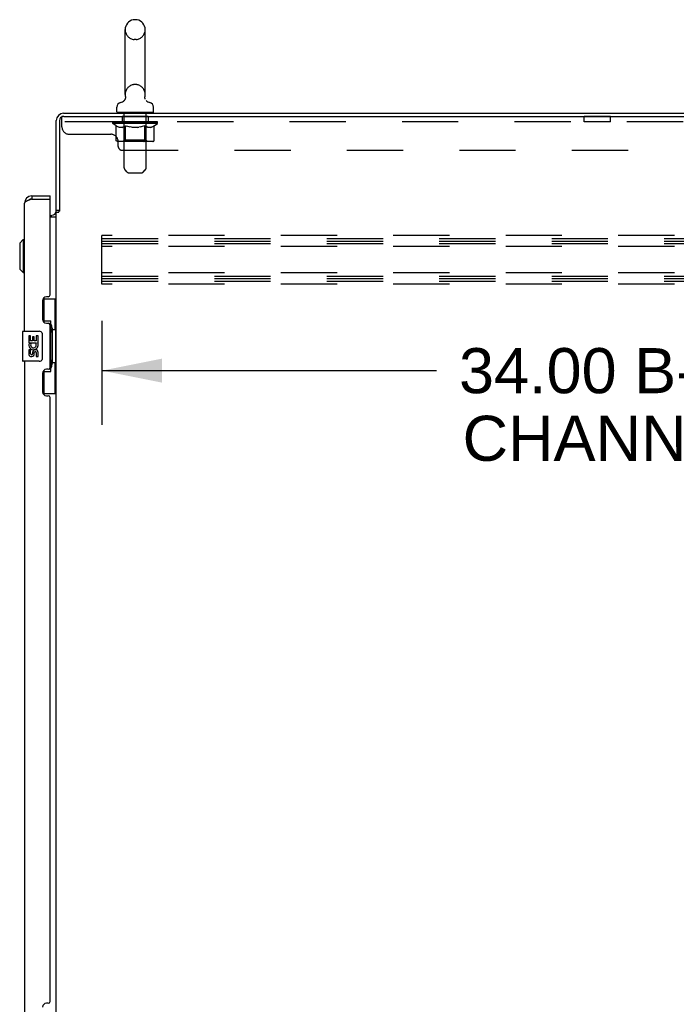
# Model space of a CAD drawing. Header units: inches. Extents: x 0 to 340, y 0 to 220.
# Tile 22 of 24: x 173 to 195, y 128 to 161. Entities that reach past the tile are written whole.
import ezdxf

# ---------------------------------------------------------------- set-up
doc = ezdxf.new("R2010")
doc.units = ezdxf.units.IN
doc.header["$LTSCALE"] = 18.7
doc.header["$MEASUREMENT"] = 0
doc.linetypes.add('HIDDEN', pattern=[0.2, 0.1, -0.1])
doc.layers.get('0').update_dxf_attribs({"linetype": 'CONTINUOUS'})
for name, color, linetype in [('02___PRT_ALL_AXES', 7, 'CONTINUOUS'), ('DEFAULT_2', 8, 'HIDDEN'), ('DIMENSIONS', 7, 'CONTINUOUS')]:
    doc.layers.add(name, color=color, linetype=linetype)
doc.styles.get("Standard").update_dxf_attribs({"font": 'arial.ttf'})
doc.dimstyles.new('DIMSTYLE_1', dxfattribs={"dimtxt": 1.5, "dimasz": 2, "dimexe": 0.09, "dimexo": 0.07, "dimgap": 0.0375, "dimtad": 0, "dimtih": 1, "dimtoh": 1, "dimzin": 4, "dimdsep": 46, "dimtxsty": 'Standard', "dimblk": '_FILLED', "dimblk1": '_FILLED', "dimblk2": '_FILLED', "dimcen": 0.09, "dimazin": 1, "dimtfac": 1, "dimtdec": 3, "dimtofl": 0, "dimtmove": 0, "dimatfit": 3, "dimldrblk": '_FILLED', "dimfxl": 1, "dimtolj": 1, "dimtzin": 4, "dimarcsym": 0})

# ---------------------------------------------------------------- blocks, each defined once
blk = doc.blocks.new('_FILLED')
at = {"color": 0, "linetype": 'ByBlock'}
blk.add_solid([(0, 0), (-1, 0.2), (-1, -0.2)], dxfattribs=at)
blk = doc.blocks.new('*D3')
at = {"layer": 'DIMENSIONS', "color": 2, "linetype": 'Continuous'}
for p, q in [((175.894, 150.834), (175.894, 147.379)), ((209.894, 150.834), (209.894, 147.379)), ((175.894, 149.179), (187.022, 149.179)), ((209.894, 149.179), (198.765, 149.179))]:
    blk.add_line(p, q, dxfattribs=at)
at = {"layer": 'DIMENSIONS', "color": 2, "linetype": 'Continuous', "xscale": 2, "yscale": 2, "zscale": 2, "rotation": 180}
blk.add_blockref('_FILLED', (175.894, 149.179), dxfattribs=at)
at = {"layer": 'DIMENSIONS', "color": 2, "linetype": 'Continuous', "xscale": 2, "yscale": 2, "zscale": 2}
blk.add_blockref('_FILLED', (209.894, 149.179), dxfattribs=at)
at = {"layer": 'DIMENSIONS', "color": 2, "linetype": 'Continuous', "insert": (192.894, 149.929), "char_height": 1.5, "width": 10.24349, "attachment_point": 2, "line_spacing_factor": 0.9}
blk.add_mtext('34.00 B-42\\PCHANNEL', dxfattribs=at)

msp = doc.modelspace()

# ---------------------------------------------------------------- linework, layer by layer
at = {"color": 7, "linetype": 'Continuous'}
for p, q in [((177.036, 160.853), (176.96, 160.853)), ((176.664, 158.363), (176.664, 160.523)), ((177.332, 158.363), (177.332, 160.523)), ((177.323, 158.27), (177.323, 158.276)), ((177.323, 158.259), (177.323, 158.264)), ((177.324, 158.247), (177.324, 158.253)), ((177.325, 158.294), (177.326, 158.299)), ((177.326, 158.235), (177.325, 158.241)), ((177.335, 158.208), (177.333, 158.213)), ((176.388, 157.791), (176.388, 157.947)), ((176.607, 158.14), (176.602, 158.137)), ((177.608, 157.791), (177.608, 157.947)), ((176.403, 157.771), (176.403, 157.741)), ((177.593, 157.771), (176.403, 157.771)), ((177.593, 157.771), (177.593, 157.741)), ((173.561, 154.991), (173.561, 154.887)), ((174.169, 154.887), (174.169, 154.991)), ((174.169, 154.887), (174.149, 154.887)), ((174.477, 154.501), (174.373, 154.501)), ((173.157, 153.424), (173.275, 153.542)), ((173.157, 153.424), (173.157, 152.558)), ((173.275, 153.542), (173.275, 152.44)), ((173.275, 153.542), (173.315, 153.542)), ((173.157, 152.558), (173.275, 152.44)), ((173.275, 152.44), (173.315, 152.44)), ((173.932, 151.566), (174.373, 151.566)), ((173.969, 150.786), (173.969, 151.566)), ((174.334, 150.541), (174.334, 151.566)), ((173.969, 150.831), (174.196, 150.831)), ((174.196, 149.151), (174.196, 150.831)), ((173.255, 150.476), (173.255, 149.506)), ((173.27, 150.491), (173.81, 150.491)), ((173.91, 150.391), (173.91, 149.591)), ((174.233, 150.592), (174.233, 150.571)), ((174.233, 150.541), (174.233, 149.441)), ((174.355, 150.541), (174.233, 150.541)), ((174.355, 149.441), (174.355, 150.541)), ((173.81, 149.491), (173.27, 149.491)), ((174.355, 149.441), (174.233, 149.441)), ((174.233, 149.411), (174.233, 149.39)), ((174.334, 148.416), (174.334, 149.441)), ((173.969, 148.416), (173.969, 149.196)), ((173.969, 149.151), (174.196, 149.151)), ((173.932, 148.416), (174.373, 148.416))]:
    msp.add_line(p, q, dxfattribs=at)
at = {"color": 3, "linetype": 'Continuous'}
for p, q in [((174.619, 157.741), (210.321, 157.741)), ((174.62, 157.637), (210.258, 157.637)), ((174.373, 154.488), (174.373, 157.495)), ((174.477, 157.494), (174.477, 154.489)), ((173.561, 154.991), (174.169, 154.991)), ((173.315, 150.491), (173.315, 154.745)), ((173.561, 154.887), (173.529, 154.875)), ((173.561, 154.887), (174.149, 154.887)), ((174.169, 151.699), (174.169, 154.867)), ((174.169, 154.345), (174.23, 154.345)), ((174.169, 154.293), (174.373, 154.293)), ((174.373, 75.034), (174.373, 154.449)), ((174.373, 154.449), (174.447, 154.449)), ((174.109, 151.639), (174.049, 151.639)), ((173.919, 151.509), (173.919, 150.889)), ((174.049, 150.759), (174.109, 150.759)), ((174.169, 149.284), (174.169, 150.699)), ((173.315, 149.491), (173.315, 126.991)), ((173.919, 149.094), (173.919, 148.474)), ((174.109, 149.224), (174.049, 149.224)), ((174.049, 148.344), (174.109, 148.344)), ((174.169, 128.199), (174.169, 148.284)), ((174.109, 128.139), (174.049, 128.139))]:
    msp.add_line(p, q, dxfattribs=at)
at = {"color": 7, "linetype": 'Continuous'}
for points in [[(176.67, 158.299), (176.671, 158.294), (176.671, 158.288), (176.672, 158.282), (176.673, 158.276), (176.673, 158.27), (176.673, 158.265), (176.672, 158.259), (176.672, 158.253), (176.671, 158.247), (176.67, 158.241), (176.669, 158.236), (176.668, 158.23), (176.666, 158.224), (176.665, 158.219), (176.663, 158.213), (176.661, 158.208), (176.658, 158.203), (176.656, 158.197), (176.653, 158.192), (176.65, 158.187), (176.647, 158.182), (176.644, 158.177), (176.64, 158.173), (176.636, 158.168), (176.633, 158.164), (176.629, 158.159), (176.624, 158.155), (176.62, 158.151), (176.616, 158.148), (176.611, 158.144), (176.607, 158.14)], [(177.323, 158.282), (177.324, 158.288), (177.325, 158.294)], [(177.333, 158.213), (177.331, 158.219), (177.329, 158.224), (177.328, 158.23), (177.326, 158.235), (177.325, 158.241), (177.324, 158.247), (177.324, 158.253), (177.323, 158.259), (177.323, 158.264), (177.323, 158.27), (177.323, 158.276), (177.323, 158.282), (177.324, 158.288), (177.325, 158.294)], [(174.16, 150.73), (174.162, 150.734), (174.167, 150.742), (174.172, 150.75), (174.176, 150.757), (174.18, 150.764), (174.184, 150.771), (174.187, 150.777), (174.189, 150.782), (174.191, 150.787), (174.193, 150.792), (174.194, 150.796), (174.195, 150.8), (174.196, 150.804), (174.196, 150.807)], [(173.903, 150.427), (173.905, 150.422), (173.907, 150.416), (173.908, 150.41), (173.909, 150.404), (173.909, 150.397), (173.91, 150.391)], [(173.91, 149.591), (173.909, 149.585), (173.909, 149.578), (173.908, 149.572), (173.907, 149.566), (173.905, 149.561), (173.903, 149.555)], [(174.196, 149.175), (174.196, 149.178), (174.195, 149.182), (174.194, 149.186), (174.193, 149.19), (174.191, 149.195), (174.189, 149.2), (174.187, 149.206), (174.184, 149.212), (174.18, 149.218), (174.176, 149.225), (174.172, 149.232), (174.167, 149.24), (174.162, 149.248), (174.16, 149.252)]]:
    msp.add_lwpolyline(points, dxfattribs=at)
at = {"color": 3, "linetype": 'Continuous'}
for points in [[(173.482, 154.857), (173.467, 154.851), (173.452, 154.845), (173.438, 154.84), (173.424, 154.834), (173.411, 154.828), (173.399, 154.822), (173.387, 154.816), (173.376, 154.81), (173.366, 154.804), (173.356, 154.798), (173.348, 154.792), (173.34, 154.786), (173.333, 154.78), (173.328, 154.774), (173.323, 154.768), (173.319, 154.762), (173.317, 154.756), (173.315, 154.75), (173.315, 154.745)], [(173.529, 154.875), (173.513, 154.869), (173.497, 154.863), (173.482, 154.857)], [(174.447, 154.449), (174.449, 154.45), (174.451, 154.452), (174.453, 154.453), (174.454, 154.455), (174.456, 154.456), (174.457, 154.458), (174.458, 154.459), (174.459, 154.461), (174.46, 154.462), (174.461, 154.463), (174.462, 154.464), (174.462, 154.466), (174.463, 154.467)], [(174.463, 154.467), (174.465, 154.471), (174.466, 154.473), (174.467, 154.475), (174.468, 154.476), (174.469, 154.478), (174.47, 154.48), (174.471, 154.481), (174.473, 154.483), (174.474, 154.485), (174.475, 154.487), (174.477, 154.489)]]:
    msp.add_lwpolyline(points, dxfattribs=at)
at = {"color": 7, "linetype": 'Continuous'}
for centre, radius, start, end in [((176.998, 160.523), 0.334, 102.4284, 180), ((176.96, 160.696), 0.157, 90, 102.4284), ((177.036, 160.696), 0.157, 77.5716, 90), ((176.998, 160.523), 0.334, 0, 77.5716), ((176.998, 158.363), 0.334, 180, 191.0697), ((176.998, 158.363), 0.334, 348.9303, 360), ((176.545, 157.947), 0.157, 101.6478, 180), ((176.461, 158.352), 0.257, 281.6478, 311.9717), ((177.534, 158.352), 0.257, 228.0281, 258.3522), ((177.451, 157.947), 0.157, 0, 78.3522), ((176.408, 157.791), 0.02, 180, 263.0769), ((177.588, 157.791), 0.02, 276.9231, 360), ((173.561, 154.745), 0.142, 90, 131.3387), ((173.479, 154.601), 0.26, 87.3882, 90), ((173.27, 150.476), 0.015, 90, 180), ((173.81, 150.391), 0.1, 21.205, 90), ((173.27, 149.506), 0.015, 180, 270), ((173.81, 149.591), 0.1, 270, 338.7946)]:
    msp.add_arc(centre, radius, start, end, dxfattribs=at)
at = {"color": 3, "linetype": 'Continuous'}
for centre, radius, start, end in [((174.619, 157.495), 0.246, 90, 180), ((174.62, 157.494), 0.143, 90, 180), ((173.561, 154.745), 0.246, 90, 180), ((174.149, 154.867), 0.02, 0, 90), ((174.23, 154.488), 0.142, 270, 360), ((174.049, 151.509), 0.13, 90, 180), ((174.109, 151.699), 0.06, 270, 360), ((174.049, 150.889), 0.13, 180, 270), ((174.109, 150.699), 0.06, 0, 90), ((174.049, 149.094), 0.13, 90, 180), ((174.109, 149.284), 0.06, 270, 360), ((174.049, 148.474), 0.13, 180, 270), ((174.109, 148.284), 0.06, 0, 90), ((174.049, 128.009), 0.13, 90, 180), ((174.109, 128.199), 0.06, 270, 360)]:
    msp.add_arc(centre, radius, start, end, dxfattribs=at)
at = {"color": 7, "linetype": 'Continuous'}
for centre, start_param, end_param in [((174.129, 150.582), -1.51401, -0.699287), ((174.129, 150.582), -2.442306, -1.627583), ((174.129, 149.401), -1.51401, -0.699287), ((174.129, 149.401), -2.442306, -1.627583)]:
    msp.add_ellipse(centre, major_axis=(0, 0.18), ratio=0.579493, start_param=start_param, end_param=end_param, dxfattribs=at)
at = {"layer": '02___PRT_ALL_AXES', "color": 8, "linetype": 'HIDDEN'}
for p, q in [((176.56, 157.637), (176.56, 157.45)), ((177.435, 157.637), (176.56, 157.637)), ((177.435, 157.637), (177.435, 157.45)), ((191.935, 157.45), (191.935, 157.637)), ((192.81, 157.637), (191.935, 157.637)), ((192.81, 157.45), (192.81, 157.637)), ((177.435, 157.45), (176.56, 157.45)), ((192.81, 157.45), (191.935, 157.45))]:
    msp.add_line(p, q, dxfattribs=at)
at = {"layer": '02___PRT_ALL_AXES', "color": 7, "linetype": 'Continuous'}
for p, q in [((173.458, 150.337), (173.458, 150.106)), ((173.521, 150.337), (173.458, 150.337)), ((173.521, 150.169), (173.521, 150.337)), ((173.709, 150.337), (173.709, 150.169)), ((173.772, 150.337), (173.709, 150.337)), ((173.772, 150.106), (173.772, 150.337)), ((173.458, 150.106), (173.719, 150.106)), ((173.528, 150.07), (173.471, 150.095)), ((173.583, 150.169), (173.521, 150.169)), ((173.583, 150.305), (173.583, 150.169)), ((173.644, 150.305), (173.583, 150.305)), ((173.644, 150.169), (173.644, 150.305)), ((173.709, 150.169), (173.644, 150.169)), ((173.719, 150.106), (173.692, 150.087)), ((173.754, 150.106), (173.772, 150.106)), ((173.458, 149.876), (173.458, 149.74)), ((173.521, 149.876), (173.458, 149.876)), ((173.521, 149.74), (173.521, 149.876)), ((173.583, 149.782), (173.583, 149.74)), ((173.644, 149.719), (173.644, 149.788)), ((173.709, 149.782), (173.709, 149.645)), ((173.772, 149.645), (173.772, 149.782)), ((173.709, 149.645), (173.772, 149.645))]:
    msp.add_line(p, q, dxfattribs=at)
for centre, radius, start, end in [((173.615, 150.033), 0.157, 156.5966, 341.8791), ((173.615, 150.033), 0.0943, 156.5966, 35.1122), ((173.615, 150.033), 0.157, 25.737, 27.8532), ((173.618, 150.033), 0.154, 341.4199, 26.1963), ((173.552, 149.74), 0.0943, 180, 248.6704), ((173.552, 149.74), 0.0943, 248.6999, 347.4338), ((173.552, 149.74), 0.0314, 180, 0.0485), ((173.678, 149.782), 0.0943, 0, 180), ((173.678, 149.777), 0.0362, 83.4285, 161.7628), ((173.678, 149.782), 0.0314, 0, 81.2295)]:
    msp.add_arc(centre, radius, start, end, dxfattribs=at)
at = {"layer": 'DEFAULT_2', "color": 8, "linetype": 'HIDDEN'}
for p, q in [((177.036, 160.193), (176.96, 160.193)), ((177.036, 158.693), (176.96, 158.693)), ((174.56, 157.292), (174.56, 157.637)), ((174.62, 157.637), (174.56, 157.637)), ((176.623, 157.771), (176.623, 157.741)), ((176.633, 155.925), (176.633, 157.741)), ((177.363, 155.925), (177.363, 157.741)), ((177.373, 157.771), (177.373, 157.741)), ((210.185, 157.45), (174.56, 157.45)), ((176.254, 157.402), (176.254, 157.449)), ((176.254, 157.449), (176.611, 157.449)), ((176.362, 157.327), (176.254, 157.402)), ((177.741, 157.402), (176.254, 157.402)), ((176.255, 157.449), (176.255, 157.454)), ((176.396, 157.453), (176.255, 157.454)), ((176.266, 157.449), (176.266, 157.457)), ((176.276, 157.445), (176.276, 157.449)), ((176.276, 157.445), (177.719, 157.445)), ((176.287, 157.445), (176.287, 157.449)), ((176.288, 157.445), (176.288, 157.449)), ((176.299, 157.449), (176.299, 157.457)), ((176.319, 157.445), (176.319, 157.449)), ((176.321, 157.445), (176.321, 157.449)), ((176.354, 157.449), (176.354, 157.457)), ((176.362, 156.847), (176.362, 157.327)), ((176.362, 157.327), (176.382, 157.313)), ((176.371, 157.445), (176.371, 157.449)), ((176.374, 157.445), (176.374, 157.449)), ((176.402, 157.302), (176.382, 157.314)), ((176.396, 157.449), (176.396, 157.453)), ((176.421, 157.292), (176.401, 157.302)), ((176.44, 157.283), (176.421, 157.292)), ((176.428, 157.449), (176.428, 157.457)), ((176.43, 157.445), (176.43, 157.449)), ((176.43, 157.445), (176.43, 157.449)), ((176.433, 157.445), (176.433, 157.449)), ((176.459, 157.277), (176.44, 157.284)), ((176.443, 157.445), (176.443, 157.449)), ((176.443, 157.445), (176.443, 157.449)), ((176.447, 157.445), (176.447, 157.449)), ((176.45, 157.445), (176.45, 157.45)), ((176.454, 157.445), (176.454, 157.449)), ((176.478, 157.272), (176.459, 157.277)), ((176.473, 157.445), (176.473, 157.449)), ((176.564, 157.272), (176.478, 157.272)), ((176.492, 157.445), (176.492, 157.449)), ((176.494, 157.445), (176.494, 157.452)), ((176.52, 157.449), (176.52, 157.457)), ((176.52, 157.445), (176.52, 157.449)), ((176.531, 157.445), (176.531, 157.449)), ((176.536, 157.445), (176.536, 157.449)), ((176.544, 157.445), (176.544, 157.449)), ((176.56, 157.445), (176.56, 157.454)), ((176.564, 157.272), (176.583, 157.277)), ((176.581, 157.445), (176.581, 157.449)), ((176.583, 157.445), (176.583, 157.449)), ((176.602, 157.284), (176.583, 157.277)), ((176.621, 157.292), (176.602, 157.283)), ((176.611, 157.445), (176.611, 157.449)), ((176.64, 157.302), (176.621, 157.292)), ((176.689, 157.449), (176.624, 157.449)), ((176.626, 157.449), (176.626, 157.457)), ((176.632, 156.85), (176.632, 157.399)), ((176.634, 157.445), (176.634, 157.449)), ((176.64, 157.445), (176.64, 157.449)), ((176.66, 157.314), (176.64, 157.302)), ((176.646, 157.445), (176.646, 157.455)), ((176.654, 157.445), (176.654, 157.449)), ((176.68, 157.327), (176.66, 157.313)), ((176.665, 157.445), (176.665, 157.449)), ((176.68, 156.847), (176.68, 157.327)), ((176.68, 157.327), (176.72, 157.313)), ((176.689, 157.445), (176.689, 157.449)), ((176.777, 157.449), (176.714, 157.449)), ((176.759, 157.302), (176.72, 157.314)), ((176.738, 157.445), (176.738, 157.449)), ((176.743, 157.449), (176.743, 157.457)), ((176.748, 157.445), (176.748, 157.449)), ((176.751, 157.445), (176.751, 157.456)), ((176.754, 157.445), (176.754, 157.449)), ((176.798, 157.292), (176.759, 157.302)), ((176.763, 157.445), (176.763, 157.449)), ((176.777, 157.445), (176.777, 157.449)), ((176.836, 157.283), (176.797, 157.292)), ((176.871, 157.449), (176.814, 157.449)), ((176.83, 157.445), (176.83, 157.449)), ((176.874, 157.277), (176.836, 157.284)), ((176.863, 157.449), (176.998, 157.457)), ((176.869, 157.449), (176.869, 157.457)), ((176.869, 157.449), (176.869, 157.457)), ((176.869, 157.457), (176.869, 157.457)), ((176.869, 157.445), (176.869, 157.449)), ((176.871, 157.445), (176.871, 157.449)), ((176.874, 157.445), (176.874, 157.45)), ((176.912, 157.272), (176.874, 157.277)), ((176.876, 157.445), (176.876, 157.449)), ((177.083, 157.272), (176.912, 157.272)), ((176.969, 157.449), (176.919, 157.449)), ((176.927, 157.445), (176.927, 157.449)), ((176.969, 157.445), (176.969, 157.449)), ((176.995, 157.449), (176.994, 157.449)), ((176.994, 157.445), (176.994, 157.449)), ((176.995, 157.445), (176.995, 157.449)), ((176.998, 157.449), (176.998, 157.457)), ((176.998, 157.457), (177.132, 157.449)), ((177.001, 157.445), (177.001, 157.449)), ((177.001, 157.445), (177.001, 157.449)), ((177.001, 157.449), (177.001, 157.449)), ((177.026, 157.445), (177.026, 157.449)), ((177.026, 157.449), (177.077, 157.449)), ((177.069, 157.445), (177.069, 157.449)), ((177.083, 157.272), (177.121, 157.277)), ((177.12, 157.445), (177.12, 157.449)), ((177.121, 157.445), (177.121, 157.45)), ((177.16, 157.284), (177.121, 157.277)), ((177.124, 157.445), (177.124, 157.449)), ((177.124, 157.449), (177.182, 157.449)), ((177.126, 157.449), (177.126, 157.457)), ((177.126, 157.457), (177.127, 157.457)), ((177.126, 157.445), (177.126, 157.449)), ((177.127, 157.449), (177.127, 157.457)), ((177.198, 157.292), (177.159, 157.283)), ((177.166, 157.445), (177.166, 157.449)), ((177.237, 157.302), (177.197, 157.292)), ((177.219, 157.445), (177.219, 157.449)), ((177.219, 157.449), (177.281, 157.449)), ((177.232, 157.445), (177.232, 157.449)), ((177.276, 157.314), (177.236, 157.302)), ((177.241, 157.445), (177.241, 157.449)), ((177.245, 157.445), (177.245, 157.456)), ((177.248, 157.445), (177.248, 157.449)), ((177.252, 157.449), (177.252, 157.457)), ((177.257, 157.445), (177.257, 157.449)), ((177.316, 157.327), (177.275, 157.313)), ((177.306, 157.445), (177.306, 157.449)), ((177.306, 157.449), (177.372, 157.449)), ((177.316, 156.847), (177.316, 157.327)), ((177.316, 157.327), (177.336, 157.313)), ((177.33, 157.445), (177.33, 157.449)), ((177.355, 157.302), (177.335, 157.314)), ((177.341, 157.445), (177.341, 157.449)), ((177.349, 157.445), (177.349, 157.455)), ((177.375, 157.292), (177.355, 157.302)), ((177.356, 157.445), (177.356, 157.449)), ((177.361, 157.445), (177.361, 157.449)), ((177.364, 156.85), (177.364, 157.399)), ((177.369, 157.449), (177.369, 157.457)), ((177.375, 157.292), (177.394, 157.283)), ((177.385, 157.445), (177.385, 157.449)), ((177.385, 157.449), (177.613, 157.449)), ((177.412, 157.445), (177.412, 157.449)), ((177.432, 157.272), (177.413, 157.277)), ((177.415, 157.445), (177.415, 157.449)), ((177.517, 157.272), (177.432, 157.272)), ((177.435, 157.445), (177.435, 157.454)), ((177.451, 157.445), (177.451, 157.449)), ((177.459, 157.445), (177.459, 157.449)), ((177.464, 157.445), (177.464, 157.449)), ((177.476, 157.449), (177.476, 157.457)), ((177.476, 157.445), (177.476, 157.449)), ((177.501, 157.445), (177.501, 157.452)), ((177.504, 157.445), (177.504, 157.449)), ((177.517, 157.272), (177.536, 157.277)), ((177.522, 157.445), (177.522, 157.449)), ((177.556, 157.284), (177.536, 157.277)), ((177.541, 157.445), (177.541, 157.449)), ((177.545, 157.445), (177.545, 157.45)), ((177.548, 157.445), (177.548, 157.449)), ((177.552, 157.445), (177.552, 157.449)), ((177.553, 157.445), (177.553, 157.449)), ((177.575, 157.292), (177.555, 157.283)), ((177.562, 157.445), (177.562, 157.449)), ((177.565, 157.445), (177.565, 157.449)), ((177.566, 157.445), (177.566, 157.449)), ((177.567, 157.449), (177.567, 157.457)), ((177.594, 157.302), (177.574, 157.292)), ((177.614, 157.314), (177.594, 157.302)), ((177.633, 157.327), (177.613, 157.313)), ((177.621, 157.445), (177.621, 157.449)), ((177.624, 157.445), (177.624, 157.449)), ((177.633, 157.327), (177.741, 157.402)), ((177.633, 156.847), (177.633, 157.327)), ((177.642, 157.449), (177.642, 157.457)), ((177.675, 157.445), (177.675, 157.449)), ((177.677, 157.445), (177.677, 157.449)), ((177.696, 157.449), (177.696, 157.457)), ((177.708, 157.445), (177.708, 157.449)), ((177.709, 157.445), (177.709, 157.449)), ((177.719, 157.445), (177.719, 157.449)), ((177.73, 157.449), (177.73, 157.457)), ((177.741, 157.402), (177.741, 157.457)), ((174.81, 157.042), (176.185, 157.042)), ((177.583, 156.804), (176.412, 156.804)), ((176.435, 156.637), (176.435, 156.792)), ((176.632, 156.85), (176.585, 156.804)), ((177.364, 156.85), (176.632, 156.85)), ((177.29, 156.804), (177.294, 156.804)), ((177.299, 156.807), (177.302, 156.809)), ((177.302, 156.809), (177.305, 156.812)), ((177.31, 156.819), (177.312, 156.824)), ((177.312, 156.824), (177.313, 156.829)), ((177.364, 156.85), (177.41, 156.804)), ((176.56, 156.512), (208.185, 156.512)), ((176.733, 155.783), (176.662, 155.855)), ((176.804, 155.754), (177.191, 155.754)), ((177.262, 155.783), (177.333, 155.855)), ((175.894, 152.054), (175.894, 153.679)), ((209.894, 153.679), (175.894, 153.679)), ((175.894, 153.575), (209.894, 153.575)), ((175.894, 153.491), (209.894, 153.491)), ((175.894, 153.408), (209.894, 153.408)), ((209.894, 153.304), (175.894, 153.304)), ((209.894, 152.429), (175.894, 152.429)), ((175.894, 152.325), (209.894, 152.325)), ((175.894, 152.241), (209.894, 152.241)), ((175.894, 152.158), (209.894, 152.158)), ((209.894, 152.054), (175.894, 152.054))]:
    msp.add_line(p, q, dxfattribs=at)
for points in [[(177.413, 157.277), (177.393, 157.284), (177.374, 157.292)], [(176.412, 156.804), (176.406, 156.804), (176.4, 156.805), (176.394, 156.807), (176.389, 156.809), (176.383, 156.812), (176.378, 156.815), (176.374, 156.819), (176.37, 156.824), (176.366, 156.829), (176.364, 156.835), (176.363, 156.841), (176.362, 156.847)], [(176.705, 156.804), (176.702, 156.804), (176.699, 156.805), (176.696, 156.807), (176.693, 156.809), (176.69, 156.812), (176.688, 156.815), (176.686, 156.819), (176.684, 156.824), (176.682, 156.829), (176.681, 156.835), (176.68, 156.841), (176.68, 156.847)], [(177.293, 156.804), (177.296, 156.805), (177.299, 156.807)], [(177.305, 156.812), (177.307, 156.815), (177.31, 156.819)], [(177.313, 156.829), (177.315, 156.835), (177.315, 156.841), (177.316, 156.847)], [(177.315, 156.835), (177.315, 156.841), (177.316, 156.847)], [(177.583, 156.804), (177.589, 156.804), (177.595, 156.805), (177.601, 156.807), (177.607, 156.809), (177.612, 156.812), (177.617, 156.815), (177.622, 156.819), (177.626, 156.824), (177.629, 156.829), (177.631, 156.835), (177.633, 156.841), (177.633, 156.847)]]:
    msp.add_lwpolyline(points, dxfattribs=at)
for centre, radius, start, end in [((176.998, 160.523), 0.334, 180, 257.5716), ((176.998, 160.523), 0.334, 282.4284, 360), ((176.96, 160.35), 0.157, 257.5716, 270), ((177.036, 160.35), 0.157, 270, 282.4284), ((176.998, 158.363), 0.334, 102.4284, 180), ((176.96, 158.536), 0.157, 90, 102.4284), ((177.036, 158.536), 0.157, 77.5716, 90), ((176.998, 158.363), 0.334, 0, 77.5716), ((176.408, 157.791), 0.02, 263.0769, 270), ((176.603, 157.741), 0.03, 0, 90), ((177.393, 157.741), 0.03, 90, 180), ((177.588, 157.791), 0.02, 270, 276.9231), ((174.81, 157.292), 0.25, 180, 270), ((176.585, 157.399), 0.0466, 0, 90), ((177.41, 157.399), 0.0466, 90, 180), ((176.185, 156.792), 0.25, 0, 90), ((176.56, 156.637), 0.125, 180, 270), ((176.733, 155.925), 0.1, 180, 225), ((177.263, 155.925), 0.1, 315, 360), ((176.804, 155.854), 0.1, 225, 270), ((177.191, 155.854), 0.1, 270, 315)]:
    msp.add_arc(centre, radius, start, end, dxfattribs=at)
for centre, major_axis, ratio, start_param, end_param in [((176.998, 157.457), (0.743, 0.008), 0.059247, 9.249624, 9.431866), ((176.998, 157.457), (0.744, 0), 0.060167, -3.084065, -2.96706), ((176.998, 157.457), (0.743, 0.015), 0.056515, 2.79136, 2.965893), ((176.283, 157.443), (0.232, -0.002), 0.059247, 0.601702, 1.645657), ((176.203, 157.443), (0.232, 0.002), 0.059247, 0.251393, 1.295349), ((176.998, 157.457), (0.743, -0.008), 0.059247, -2.966439, -2.791906), ((176.203, 157.435), (0.232, 0.005), 0.056515, 1.199244, 1.294804), ((176.283, 157.435), (0.232, 0), 0.060167, 1.549477, 1.645036), ((176.287, 157.438), (0.192, 0.002), 0.059247, 1.051627, 1.625044), ((176.231, 157.435), (0.232, 0.002), 0.059247, 1.16236, 1.374323), ((176.264, 157.438), (0.192, 0.004), 0.056515, 0.876548, 1.449966), ((176.331, 157.438), (0.192, 0), 0.060167, 1.226781, 1.800198), ((176.998, 157.457), (0.743, 0.022), 0.052059, 2.616423, 2.790956), ((176.356, 157.443), (0.232, -0.005), 0.056515, 0.77678, 1.820736), ((176.198, 157.443), (0.232, 0.005), 0.056515, 0.076315, 1.120271), ((176.998, 157.457), (0.743, -0.015), 0.056515, -2.79136, -2.616827), ((176.198, 157.435), (0.232, 0.007), 0.052059, 1.024308, 1.119867), ((176.356, 157.435), (0.232, -0.002), 0.059247, 1.724631, 1.82019), ((176.263, 157.438), (0.192, 0.006), 0.052059, 0.701611, 1.275029), ((176.396, 157.438), (0.192, -0.002), 0.059247, 1.401935, 1.975352), ((176.998, 157.457), (0.743, 0.029), 0.046022, 2.441677, 2.61621), ((176.449, 157.443), (0.232, -0.007), 0.052059, 0.951717, 1.995673), ((176.218, 157.443), (0.232, 0.007), 0.052059, -0.098622, 0.945334), ((176.998, 157.457), (0.743, -0.022), 0.052059, -2.616423, -2.441891), ((176.218, 157.435), (0.232, 0.009), 0.046022, 0.849561, 0.945121), ((176.449, 157.435), (0.232, -0.005), 0.056515, 1.899709, 1.995269), ((176.284, 157.438), (0.192, 0.007), 0.046022, 0.526865, 1.100283), ((176.48, 157.438), (0.192, -0.004), 0.056515, 1.577013, 2.150431), ((176.231, 157.443), (0.232, 0), 0.060167, 0.426548, 0.780915), ((176.998, 157.457), (0.743, 0.034), 0.038593, 2.267147, 2.44168), ((176.559, 157.443), (0.232, -0.009), 0.046022, 1.126463, 2.170419), ((176.998, 157.457), (0.743, -0.029), 0.046022, -2.441677, -2.267144), ((176.262, 157.443), (0.232, 0.009), 0.046022, -0.273368, 0.770588), ((176.262, 157.435), (0.232, 0.011), 0.038593, 0.675031, 0.77059), ((176.559, 157.435), (0.232, -0.007), 0.052059, 2.074646, 2.170205), ((176.328, 157.438), (0.192, 0.009), 0.038593, 0.352335, 0.925752), ((176.578, 157.438), (0.192, -0.006), 0.052059, 1.75195, 2.325367), ((176.998, 157.457), (0.743, 0.039), 0.030002, 2.09283, 2.267363), ((176.682, 157.443), (0.232, -0.011), 0.038593, 1.300994, 2.344949), ((176.998, 157.457), (0.743, -0.034), 0.038593, -2.267147, -2.092614), ((176.328, 157.443), (0.232, 0.011), 0.038593, -0.447899, 0.596057), ((176.328, 157.435), (0.232, 0.012), 0.030002, 0.500714, 0.596274), ((176.682, 157.435), (0.232, -0.009), 0.046022, 2.249392, 2.344952), ((176.391, 157.438), (0.192, 0.01), 0.030002, 0.178018, 0.751436), ((176.69, 157.438), (0.192, -0.007), 0.046022, 1.926696, 2.500114), ((176.415, 157.443), (0.232, 0.012), 0.030002, -0.622215, 0.421741), ((176.998, 157.457), (0.743, 0.042), 0.020513, 1.918702, 2.093235), ((176.814, 157.443), (0.232, -0.012), 0.030002, 1.47531, 2.519266), ((176.998, 157.457), (0.743, -0.039), 0.030002, -2.09283, -1.918297), ((176.415, 157.435), (0.232, 0.013), 0.020513, 0.326586, 0.422146), ((176.814, 157.435), (0.232, -0.011), 0.038593, 2.423923, 2.519482), ((176.473, 157.438), (0.192, 0.011), 0.020513, 0.00389, 0.577307), ((176.811, 157.438), (0.192, -0.009), 0.038593, 2.101227, 2.674644), ((176.519, 157.443), (0.232, 0.013), 0.020513, -0.796343, 0.247613), ((176.998, 157.457), (0.743, 0.044), 0.010411, 1.744712, 1.919245), ((176.952, 157.443), (0.232, -0.013), 0.020513, 1.649438, 2.693394), ((176.998, 157.457), (0.743, -0.042), 0.020513, -1.918702, -1.744169), ((176.519, 157.435), (0.232, 0.014), 0.010411, 0.152596, 0.248156), ((176.952, 157.435), (0.232, -0.012), 0.030002, 2.598239, 2.693799), ((176.571, 157.438), (0.192, 0.011), 0.010411, 6.113086, 6.686503), ((176.938, 157.438), (0.192, -0.01), 0.030002, 2.275543, 2.848961), ((176.637, 157.443), (0.232, 0.014), 0.010411, -0.970333, -0.000837), ((177.092, 157.443), (0.232, -0.014), 0.010411, 1.823428, 2.867384), ((176.998, 157.457), (0.743, -0.044), 0.010411, -1.744712, -1.570179), ((177.092, 157.435), (0.232, -0.013), 0.020513, 2.772368, 2.867927), ((177.066, 157.438), (0.192, -0.011), 0.020513, 2.449671, 3.023089), ((176.904, 157.443), (0.232, 0.014), 0.010411, 0.274209, 1.318165), ((176.803, 157.438), (0.192, 0.011), 0.010411, -0.000452, 0.517932), ((176.767, 157.435), (0.232, 0.014), 0.010411, 0.099676, 0.195236), ((176.998, 157.457), (0.743, 0.044), 0.010411, -1.571413, -1.39688), ((177.228, 157.435), (0.232, -0.014), 0.010411, 2.946357, 3.041917), ((177.193, 157.438), (0.192, -0.011), 0.010411, 2.623661, 3.142044), ((177.043, 157.443), (0.232, 0.013), 0.020513, 0.448199, 1.492154), ((176.929, 157.438), (0.192, 0.011), 0.020513, 0.118504, 0.691921), ((176.904, 157.435), (0.232, 0.013), 0.020513, 0.273666, 0.369225), ((177.358, 157.443), (0.232, -0.014), 0.010411, -3.140756, -2.17126), ((176.998, 157.457), (0.743, 0.042), 0.020513, -1.397424, -1.222891), ((176.998, 157.457), (0.743, -0.044), 0.010411, 1.222347, 1.39688), ((177.181, 157.443), (0.232, 0.012), 0.030002, 0.622327, 1.666283), ((177.057, 157.438), (0.192, 0.01), 0.030002, 0.292632, 0.86605), ((177.424, 157.438), (0.192, -0.011), 0.010411, 2.738275, 3.311692), ((177.477, 157.443), (0.232, -0.013), 0.020513, 2.89398, 3.937936), ((177.043, 157.435), (0.232, 0.012), 0.030002, 0.447794, 0.543354), ((177.477, 157.435), (0.232, -0.014), 0.010411, 2.893437, 2.988996), ((176.998, 157.457), (0.743, 0.039), 0.030002, -1.223295, -1.048762), ((176.998, 157.457), (0.743, -0.042), 0.020513, 1.048358, 1.222891), ((177.314, 157.443), (0.232, 0.011), 0.038593, 0.796643, 1.840599), ((177.184, 157.438), (0.192, 0.009), 0.038593, 0.466948, 1.040366), ((177.522, 157.438), (0.192, -0.011), 0.020513, 2.564285, 3.137703), ((177.581, 157.443), (0.232, -0.012), 0.030002, 2.719852, 3.763807), ((177.437, 157.443), (0.232, 0.009), 0.046022, 0.971174, 2.01513), ((177.181, 157.435), (0.232, 0.011), 0.038593, 0.62211, 0.71767), ((177.581, 157.435), (0.232, -0.013), 0.020513, 2.719447, 2.815007), ((176.998, 157.457), (0.743, 0.034), 0.038593, -1.048979, -0.874446), ((176.998, 157.457), (0.743, -0.039), 0.030002, 0.874229, 1.048762), ((177.305, 157.438), (0.192, 0.007), 0.046022, 0.641479, 1.214897), ((177.546, 157.443), (0.232, 0.007), 0.052059, 1.14592, 2.189876), ((177.604, 157.438), (0.192, -0.01), 0.030002, 2.390157, 2.963574), ((177.667, 157.443), (0.232, -0.011), 0.038593, 2.545535, 3.589491), ((177.417, 157.438), (0.192, 0.006), 0.052059, 0.816225, 1.389643), ((177.314, 157.435), (0.232, 0.009), 0.046022, 0.796641, 0.892201), ((177.667, 157.435), (0.232, -0.012), 0.030002, 2.545319, 2.640878), ((177.639, 157.443), (0.232, 0.005), 0.056515, 1.320857, 2.364813), ((176.998, 157.457), (0.743, 0.029), 0.046022, -0.874448, -0.699915), ((176.998, 157.457), (0.743, -0.034), 0.038593, 0.699913, 0.874446), ((177.733, 157.443), (0.232, -0.009), 0.046022, 2.371005, 3.41496), ((177.668, 157.438), (0.192, -0.009), 0.038593, 2.21584, 2.789258), ((177.516, 157.438), (0.192, 0.004), 0.056515, 0.991162, 1.564579), ((177.713, 157.443), (0.232, 0.002), 0.059247, 1.495935, 2.539891), ((177.777, 157.443), (0.232, -0.007), 0.052059, 2.196258, 3.240214), ((177.711, 157.438), (0.192, -0.007), 0.046022, 2.04131, 2.614727), ((177.437, 157.435), (0.232, 0.007), 0.052059, 0.971387, 1.066947), ((177.764, 157.443), (0.232, 0), 0.060167, 1.671089, 2.715045), ((177.733, 157.435), (0.232, -0.011), 0.038593, 2.371002, 2.466562), ((177.797, 157.443), (0.232, -0.005), 0.056515, 2.021322, 3.065278), ((176.998, 157.457), (0.743, 0.022), 0.052059, -0.699702, -0.525169), ((176.998, 157.457), (0.743, -0.029), 0.046022, 0.525382, 0.699915), ((177.599, 157.438), (0.192, 0.002), 0.059247, 1.16624, 1.739658), ((177.793, 157.443), (0.232, -0.002), 0.059247, 1.846243, 2.890199), ((177.733, 157.438), (0.192, -0.006), 0.052059, 1.866564, 2.439981), ((177.664, 157.438), (0.192, 0), 0.060167, 1.341394, 1.914812), ((177.732, 157.438), (0.192, -0.004), 0.056515, 1.691627, 2.265045), ((177.709, 157.438), (0.192, -0.002), 0.059247, 1.516549, 2.089966), ((177.546, 157.435), (0.232, 0.005), 0.056515, 1.146324, 1.241883), ((177.777, 157.435), (0.232, -0.009), 0.046022, 2.196472, 2.292031), ((176.998, 157.457), (0.743, 0.015), 0.056515, -0.524765, -0.350233), ((176.998, 157.457), (0.743, -0.022), 0.052059, 0.350636, 0.525169), ((177.639, 157.435), (0.232, 0.002), 0.059247, 1.321402, 1.416962), ((177.797, 157.435), (0.232, -0.007), 0.052059, 2.021726, 2.117285), ((176.998, 157.457), (0.743, 0.008), 0.059247, -0.349687, -0.175154), ((176.998, 157.457), (0.743, -0.015), 0.056515, 0.1757, 0.350233), ((177.713, 157.435), (0.232, 0), 0.060167, 1.496556, 1.592116), ((177.793, 157.435), (0.232, -0.005), 0.056515, 1.846789, 1.942348), ((177.764, 157.435), (0.232, -0.002), 0.059247, 1.67171, 1.76727), ((176.998, 157.457), (0.744, 0), 0.060167, -0.174533, 0), ((176.998, 157.457), (0.743, -0.008), 0.059247, 0.000621, 0.175154)]:
    msp.add_ellipse(centre, major_axis=major_axis, ratio=ratio, start_param=start_param, end_param=end_param, dxfattribs=at)

# ---------------------------------------------------------------- dimensions: what is measured, and where the dimension line sits
at = {"layer": 'DIMENSIONS', "color": 2, "linetype": 'Continuous'}
dim = msp.add_linear_dim(base=(175.894, 149.179), p1=(209.894, 147.309), p2=(175.894, 147.309), angle=180, text='<> B-42\\PCHANNEL', dimstyle='DIMSTYLE_1', dxfattribs=at)
dim.commit()
dim.dimension.update_dxf_attribs({"geometry": '*D3', "text_midpoint": (192.894, 148.054), "dimtype": 160})

doc.saveas('drawing.dxf')
